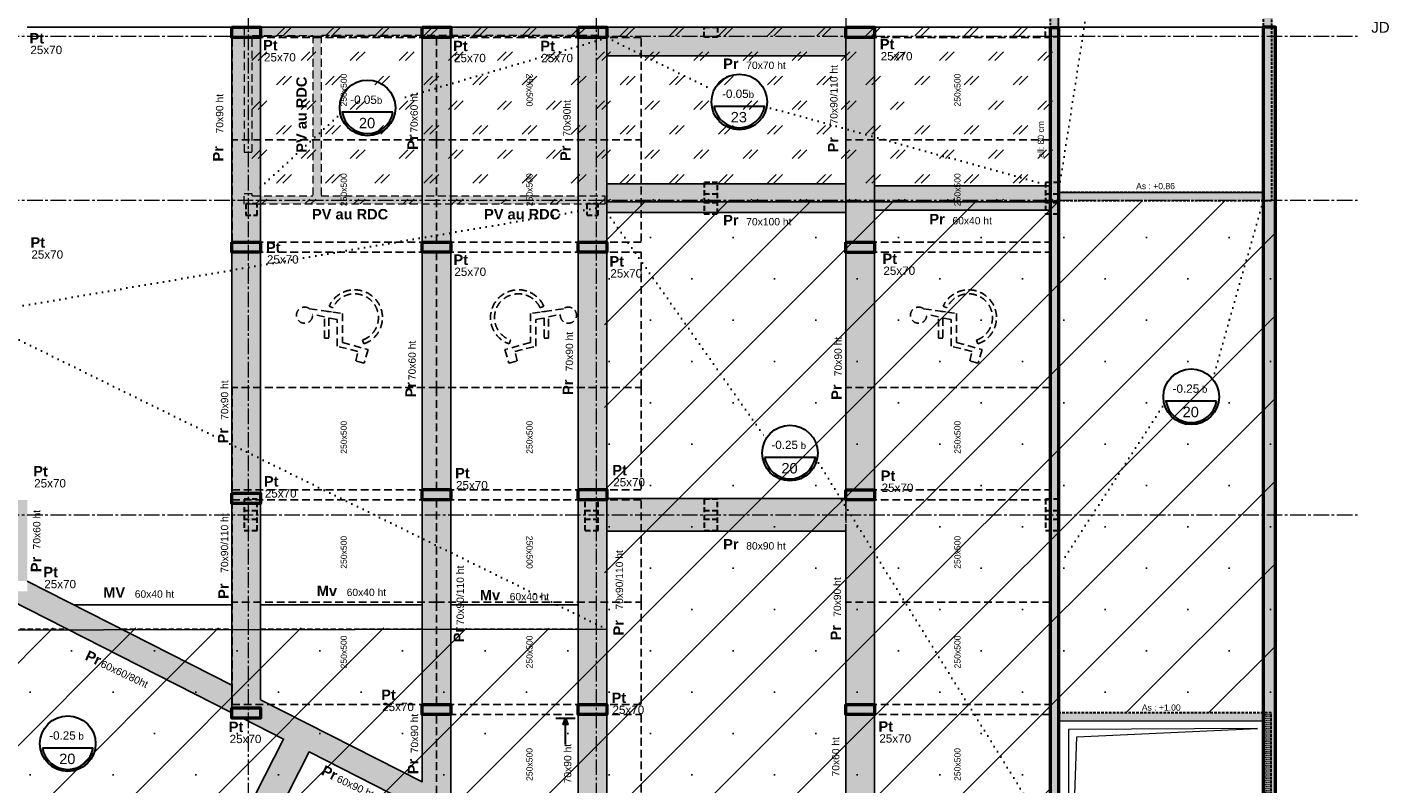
# Model space of a CAD drawing. Header units: millimetres. Extents: x -6159 to 201309, y -25780 to 10326.
# Tile 24 of 128: x 22926 to 26253, y -10933 to -9084. Entities that reach past the tile are written whole.
import ezdxf

# ---------------------------------------------------------------- set-up
doc = ezdxf.new("R2010")
doc.units = ezdxf.units.MM
for name, pattern in [('Axes', [28.575, 19.05, -3.175, 3.175, -3.175]), ('CACHE', [9.525, 6.35, -3.175]), ('CACHEX2', [19.05, 12.7, -6.35]), ('Caché', [9.525, 6.35, -3.175]), ('Pointillés', [3, 0, -3])]:
    doc.linetypes.add(name, pattern=pattern)
for name, color, linetype, lineweight in [('A-Kube-Axes', 6, 'Axes', 18), ('A-Kube-Divers', 2, 'Continuous', 20), ('A-Kube-Textes', 3, 'Continuous', 30), ('K_5_C1 - Poutre (Pou )', 3, 'Continuous', 25), ('K_5_D- Dalle', 6, 'Continuous', 25), ('K_8_B - Poteau CB', 23, 'Continuous', 30), ('S-Kube-Hachure-Impact', 4, 'Caché', 20), ('S-Kube-Structure cachée', 4, 'Caché', 30), ('S-Kube-Structure vue', 3, 'Continuous', 25), ('S-Kube-Stucture coupée', 1, 'Continuous', 50)]:
    doc.layers.add(name, color=color, linetype=linetype, lineweight=lineweight)
doc.layers.add('C-Kube-trait gris', color=8, linetype='Continuous')
doc.layers.add('S_Kube-Pochage décaissé', color=254, linetype='Continuous')
doc.layers.add('S-Kube-Pochage coupé', color=252, linetype='Continuous', transparency=0.5)
doc.layers.add('S-Kube-Pochage vu', color=254, linetype='Continuous', transparency=0.5)
doc.styles.add('Arial', font='arial.ttf')
doc.styles.add('Arial-Creux', font='swissbo.ttf')

# ---------------------------------------------------------------- blocks, each defined once
blk = doc.blocks.new('240014 - AXES S-2  S-1')
at = {"layer": 'A-Kube-Axes', "ltscale": 2}
for points in [[(23465.8, -4701.1), (23465.8, -12920.9)], [(24315.9, -4701.1), (24315.9, -12922.7)], [(24925.9, -4701.1), (24925.9, -12922.7)], [(25445.9, -4817.1), (25445.9, -12922.7)], [(20411, -9105.9), (26176.2, -9105.9)], [(20411, -9506.4), (26176.2, -9506.4)], [(20411, -10275.9), (26176.2, -10275.9)]]:
    blk.add_lwpolyline(points, dxfattribs=at)
blk = doc.blocks.new('*U3')
at = {"layer": 'A-Kube-Textes'}
blk.add_line((36.5, -6.3), (-36.5, -6.3), dxfattribs=at)
blk.add_circle((0, 0), 40, dxfattribs=at)
blk.add_arc((0, 0), 37, 189.8569, 350.1431, dxfattribs=at)
blk = doc.blocks.new('A$Ce63e73eb')
h = blk.add_hatch()
h.set_pattern_fill('DOTS', color=256, scale=5)
h.paths.add_polyline_path([(0, -1950), (0, -1913.1), (20, -1913.1), (20, -1950)], flags=0)
h.paths.add_polyline_path([(2352, 1527.1), (2392, 1527.1), (2392, 1572.1), (2352, 1572.1)], flags=16)
h.paths.add_polyline_path([(342.5, -899.5), (342.5, -849.5), (322.5, -849.5), (322.5, -899.5)], flags=16)
h.paths.add_polyline_path([(502, -899.5), (502, -849.5), (482, -849.5), (482, -899.5)], flags=16)
h.paths.add_polyline_path([(322.5, -440), (342.5, -440), (342.5, -400), (322.5, -400)], flags=16)
h.paths.add_polyline_path([(666.6, -440), (686.6, -440), (686.6, -400), (666.6, -400)], flags=16)
edge = h.paths.add_edge_path()
edge.add_line((4284, 568.5), (4284, 533.5))
edge.add_line((4284, 568.5), (4347.1, 568.5))
edge.add_line((4284, 533.5), (4347.1, 533.5))
edge.add_line((3083, -802.6), (3103, -802.6))
edge.add_line((3103, -802.6), (3103, -790.2))
edge.add_line((3083, -790.2), (3083, -802.6))
edge.add_line((2352, -790.2), (2352, -949.9))
edge.add_line((2352, -949.9), (2508.1, -949.9))
edge.add_line((2508.1, -949.9), (2508.1, -929.9))
edge.add_line((2508.1, -929.9), (2372, -929.9))
edge.add_line((2372, -929.9), (2372, -790.2))
edge.add_line((20, -2828.5), (0, -2828.5))
edge.add_line((0, -2428.5), (20, -2428.5))
edge.add_line((20, -3046.2), (581.9, -3332.2))
edge.add_line((581.9, -3332.2), (572.8, -3350.1))
edge.add_line((1491.6, -1950), (1491.6, -1930))
edge.add_line((1491.6, -1930), (1192.7, -1930))
edge.add_line((1192.7, -1930), (1192.7, -1855))
edge.add_line((1192.7, -1855), (1172.7, -1855))
edge.add_line((1172.7, -1855), (1172.7, -1930))
edge.add_line((1172.7, -1930), (482, -1930))
edge.add_line((482, -1930), (482, -1950))
edge.add_line((482, -1950), (1492.9, -1950))
edge.add_line((1172.7, -1320.6), (1192.7, -1320.6))
edge.add_line((1192.7, -869.4), (1192.7, -1320.6))
edge.add_line((4347.1, 533.5), (4367.1, 533.5))
edge.add_line((4367.1, 533.5), (4367.1, 568.5))
edge.add_line((4367.1, 568.5), (4367.1, 568.5))
edge.add_line((4367.1, 568.5), (4367.1, 734.2))
edge.add_line((4367.1, 734.2), (3301.1, 734.3))
edge.add_line((3301.1, 734.3), (3301.1, 568.6))
edge.add_line((3301.1, 568.6), (2821.9, 568.5))
edge.add_line((2821.9, 568.5), (2821.9, 1572.1))
edge.add_line((2821.9, 1572.1), (2352, 1572.1))
edge.add_line((2372, 0.1), (2372, 533.5))
edge.add_line((2372, 533.5), (3321.1, 533.5))
edge.add_line((3321.1, 533.5), (3321.1, 714.3))
edge.add_line((3321.1, 714.3), (4347.1, 714.3))
edge.add_line((4347.1, 714.3), (4347.1, 568.5))
edge.add_line((20, -2428.5), (20, -1953))
edge.add_line((20, -1953), (0, -1953))
edge.add_line((0, -1953), (0, -2428.5))
edge.add_line((0, -3058.5), (0, -2828.5))
edge.add_line((20, -3046.2), (20, -2828.5))
edge.add_line((1172.7, -869.4), (1172.7, -1320.6))
edge.add_line((2352, -19.9), (2345.4, -19.9))
edge.add_line((2345.4, -19.9), (2345.4, 0.1))
edge.add_line((2345.4, 0.1), (2352, 0.1))
edge.add_line((2352, 0.1), (2352, 870.8))
edge.add_line((2352, 870.8), (2372, 870.8))
edge.add_line((2372, 1010.8), (2352, 1010.8))
edge.add_line((2352, 1010.8), (2352, 1318.7))
edge.add_line((2352, 1318.7), (2372, 1318.7))
edge.add_line((2352, 1458.7), (2372, 1458.7))
edge.add_line((2372, 1244.5), (2801.9, 1244.5))
edge.add_line((2801.9, 1244.5), (2801.9, 1552.1))
edge.add_line((2801.9, 1552.1), (2392, 1552.1))
edge.add_line((2372, 870.8), (2372, 568.5))
edge.add_line((2372, 568.5), (2801.9, 568.5))
edge.add_line((2801.9, 568.5), (2801.9, 1224.5))
edge.add_line((2801.9, 1224.5), (2372, 1224.5))
edge.add_line((2372, 1224.5), (2372, 1010.8))
edge.add_line((2372, 1318.7), (2372, 1244.5))
edge.add_line((2372, 1527.1), (2372, 1458.7))
edge.add_line((2352, 1572.1), (2352, 1458.7))
edge.add_line((0, -3058.5), (572.8, -3350))
edge.add_line((2352, -731.2), (2352, -731.2))
edge.add_line((2372, -731.2), (2372, -731.2))
edge.add_line((2180, 0), (2180, 0))
edge.add_line((2200, 0), (2200, 0))
edge.add_line((2352, -790.2), (2352, -760.2))
edge.add_line((2352, -760.2), (2352, -760.2))
edge.add_line((2352, -760.2), (2352, -19.9))
edge.add_line((2372, -725), (2372, -725))
edge.add_line((2352, -790.2), (2352, -790.2))
edge.add_line((3083, -790.2), (2372, -790.2))
edge.add_line((2372, 0.1), (2372, 0.1))
edge.add_line((2372, 0.1), (2372, -760.2))
edge.add_line((2372, -760.2), (3235.3, -760.2))
edge.add_line((3235.3, -760.2), (3235.3, -790.2))
edge.add_line((3235.3, -790.2), (3103, -790.2))
edge.add_line((2351.9, -680.2), (2352, -680.2))
h = blk.add_hatch()
h.set_pattern_fill('DOTS', color=256, scale=5)
h.paths.add_polyline_path([(3218, -1973), (2539.9, -1973), (2539.9, -2364.9), (3233.5, -2364.9), (3233.5, -2384.9), (2352, -2384.9), (2352, -2358.8), (2372, -2358.8), (2372, -2364.9), (2519.9, -2364.9), (2519.9, -1973), (2372, -1973), (2372, -2257.8), (2352, -2257.8), (2352, -1953), (3218, -1953)], flags=17)
at = {"ltscale": 3}
for points in [[(3218, -1973), (3218, -1953), (2352, -1953), (2352, -2257.8), (2372, -2257.8), (2372, -1973), (2519.9, -1973), (2519.9, -2364.9)], [(3218, -1973), (2539.9, -1973), (2539.9, -2364.9)], [(2352, -2384.9), (2352, -2358.8), (2372, -2358.8)], [(2372, -2364.9), (2372, -2358.8)], [(2539.9, -2364.9), (3233.5, -2364.9), (3233.5, -2384.9), (2352, -2384.9)], [(2372, -2364.9), (2519.9, -2364.9)]]:
    blk.add_lwpolyline(points, dxfattribs=at)
blk.add_lwpolyline([(2539.9, -1979.2), (2539.9, -1979.2)], close=True, dxfattribs=at)

msp = doc.modelspace()

# ---------------------------------------------------------------- hatches: boundary and pattern name
at = {"layer": 'C-Kube-trait gris'}
h = msp.add_hatch(dxfattribs=at)
h.set_pattern_fill('MARBLE', color=256, scale=150, pattern_type=2)
h.set_pattern_definition([(45, (15, 15), (-60, 60), [30, -54.85281]), (45, (30, 15), (-60, 60), [30, -54.85281])])
h.paths.add_polyline_path([(25443.018, -7925.158), (24206.934, -7921.282), (24205.633, -8080.95), (23625.755, -8083.463), (23625.755, -8080.71), (23455.889, -8081.188), (23455.883, -8000.25), (23455.883, -9515.798), (24282.599, -9515.798), (24342.389, -9515.798), (24342.389, -9510.771), (25445.889, -9510.771)])
h.paths.add_polyline_path([(24270.989, -8462.524), (24070.983, -8462.524), (24070.983, -8277.524), (24270.989, -8277.524)], flags=16)
h.paths.add_polyline_path([(24132.441, -9265.725), (24132.441, -9219.017), (24098.439, -9219.017), (24098.439, -9265.725)], flags=16)
h.paths.add_polyline_path([(24132.441, -9515.725), (24132.441, -9469.017), (24098.439, -9469.017), (24098.439, -9515.725)], flags=16)
h.paths.add_polyline_path([(25152.605, -9296.289), (25199.314, -9296.289), (25199.314, -9262.287), (25152.605, -9262.287)], flags=16)
h.paths.add_polyline_path([(25080.724, -9265.925), (25080.724, -9219.216), (25046.722, -9219.216), (25046.722, -9265.925)], flags=16)
h.paths.add_polyline_path([(25189.105, -7903.339), (25189.105, -7856.631), (25155.104, -7856.631), (25155.104, -7903.339)])
h.paths.add_polyline_path([(25189.105, -8153.462), (25189.105, -8106.753), (25155.104, -8106.753), (25155.104, -8153.462)], flags=16)
at = {"layer": 'C-Kube-trait gris', "linetype": 'CACHEX2'}
h = msp.add_hatch(dxfattribs=at)
h.set_pattern_fill('SACNCR', color=256, scale=60)
h.paths.add_polyline_path([(24925.883, -11264.276), (25095.883, -11264.276), (25095.883, -11043.372), (25425.889, -11043.372), (25425.889, -10759.799), (25975.883, -10759.797), (25975.883, -9507.796), (25445.889, -9507.798), (25425.889, -9507.798), (24336.389, -9507.798), (24336.389, -10552.357), (22586.175, -10551.72), (22496.844, -10551.145), (22496.844, -10898.233), (22601.113, -10951.345), (22496.844, -10898.233), (22206.008, -10751.428), (21512.416, -10400.06), (21512.025, -10397.078), (21393.542, -10336.779), (21290.871, -10538.518), (21187.196, -10742.227), (25323.132, -12846.439), (25442.685, -12846.439), (25442.694, -11813.812), (25445.897, -11813.812), (25445.889, -12399.471), (25395.883, -12399.471), (25395.883, -11686.28), (25325.544, -11725.685), (24925.883, -11522.353)])
at = {"layer": 'S-Kube-Hachure-Impact'}
h = msp.add_hatch(dxfattribs=at)
h.set_pattern_fill('DOTS', color=256, scale=3)
h.paths.add_polyline_path([(25966.531, -6530.372), (25945.883, -6530.372), (25945.883, -9487.798), (25445.889, -9487.798), (25445.889, -9506.372), (25966.531, -9506.372)])
h = msp.add_hatch(dxfattribs=at)
h.set_pattern_fill('DOTS', color=256, scale=3)
h.paths.add_polyline_path([(25445.883, -8229.695), (25425.888, -8229.695), (25425.889, -9506.372), (25445.883, -9506.372)])
h = msp.add_hatch(dxfattribs=at)
h.set_pattern_fill('DOTS', color=256, scale=3)
h.set_pattern_definition([(0, (0, 356.7017), (2.38125, 4.7625), [0, -4.7625])])
h.paths.add_polyline_path([(25965.883, -10759.798), (25445.883, -10759.798), (25445.883, -10779.798), (25965.883, -10779.798)])
h = msp.add_hatch(dxfattribs=at)
h.set_pattern_fill('DOTS', color=256, scale=3)
h.paths.add_polyline_path([(25965.883, -10759.798), (25945.883, -10759.798), (25945.884, -11054.872), (25965.883, -11054.872)])
at = {"layer": 'S-Kube-Pochage coupé'}
h = msp.add_hatch(color=256, dxfattribs=at)
h.dxf.hatch_style = 1
h.paths.add_polyline_path([(23495.883, -9084.045), (23425.883, -9084.045), (23425.883, -9109.368), (23495.883, -9109.368)])
h = msp.add_hatch(color=256, dxfattribs=at)
h.dxf.hatch_style = 1
h.paths.add_polyline_path([(23960.883, -9084.045), (23890.883, -9084.045), (23890.883, -9109.05), (23960.883, -9109.05)])
h = msp.add_hatch(color=256, dxfattribs=at)
h.dxf.hatch_style = 1
h.paths.add_polyline_path([(24342.389, -9084.045), (24272.389, -9084.045), (24272.389, -9109.05), (24342.389, -9109.05)])
h = msp.add_hatch(color=256, dxfattribs=at)
h.dxf.hatch_style = 1
h.paths.add_polyline_path([(24995.883, -9084.045), (24925.883, -9084.045), (24925.883, -9109.05), (24995.883, -9109.05)])
at = {"layer": 'S-Kube-Pochage coupé', "linetype": 'Axes'}
h = msp.add_hatch(color=256, dxfattribs=at)
h.dxf.hatch_style = 1
h.paths.add_polyline_path([(25445.883, -11043.372), (25445.889, -9084.558), (25425.889, -9084.558), (25425.883, -11023.977), (24925.883, -11023.982), (24925.883, -11238.065), (24945.883, -11238.065), (24945.883, -11043.982), (25403.883, -11043.977), (25403.883, -11343.393), (24945.883, -11343.393), (24945.883, -11339.065), (24925.883, -11339.065), (24925.883, -11363.393), (25219.899, -11363.393), (25219.899, -11646.839), (25217.165, -11645.449), (25208.096, -11663.274), (25328.026, -11724.29), (25445.883, -11658.265)])
h.paths.add_polyline_path([(25403.883, -11363.393), (25403.883, -11658.869), (25327.572, -11701.62), (25239.899, -11657.015), (25239.899, -11363.393)], flags=16)
at = {"layer": 'S-Kube-Pochage coupé'}
h = msp.add_hatch(color=256, dxfattribs=at)
h.dxf.hatch_style = 1
h.paths.add_polyline_path([(25975.883, -9084.041), (25945.883, -9084.041), (25945.883, -12876.439), (25975.883, -12876.439)])
h = msp.add_hatch(color=256, dxfattribs=at)
h.dxf.hatch_style = 1
h.paths.add_polyline_path([(23495.883, -9608.983), (23425.883, -9608.983), (23425.883, -9633.983), (23495.883, -9633.983)])
h = msp.add_hatch(color=256, dxfattribs=at)
h.dxf.hatch_style = 1
h.paths.add_polyline_path([(23960.883, -9608.983), (23890.883, -9608.983), (23890.883, -9633.983), (23960.883, -9633.983)])
h = msp.add_hatch(color=256, dxfattribs=at)
h.dxf.hatch_style = 1
h.paths.add_polyline_path([(24342.389, -9608.983), (24272.389, -9608.983), (24272.389, -9633.983), (24342.389, -9633.983)])
h = msp.add_hatch(color=256, dxfattribs=at)
h.dxf.hatch_style = 1
h.paths.add_polyline_path([(24995.883, -9609.108), (24925.883, -9609.108), (24925.883, -9634.108), (24995.883, -9634.108)])
h = msp.add_hatch(color=256, dxfattribs=at)
h.dxf.hatch_style = 1
h.paths.add_polyline_path([(23495.883, -10222.585), (23425.883, -10222.585), (23425.883, -10247.585), (23495.883, -10247.585)])
h = msp.add_hatch(color=256, dxfattribs=at)
h.dxf.hatch_style = 1
h.paths.add_polyline_path([(23960.883, -10213.983), (23890.883, -10213.983), (23890.883, -10238.983), (23960.883, -10238.983)])
h = msp.add_hatch(color=256, dxfattribs=at)
h.dxf.hatch_style = 1
h.paths.add_polyline_path([(24342.389, -10213.983), (24272.389, -10213.983), (24272.389, -10238.983), (24342.389, -10238.983)])
h = msp.add_hatch(color=256, dxfattribs=at)
h.dxf.hatch_style = 1
h.paths.add_polyline_path([(24995.883, -10214.182), (24925.883, -10214.182), (24925.883, -10239.182), (24995.883, -10239.182)])
h = msp.add_hatch(color=256, dxfattribs=at)
h.dxf.hatch_style = 1
h.paths.add_polyline_path([(23960.883, -10738.841), (23890.883, -10738.841), (23890.883, -10763.841), (23960.883, -10763.841)])
h = msp.add_hatch(color=256, dxfattribs=at)
h.dxf.hatch_style = 1
h.paths.add_polyline_path([(24342.389, -10738.841), (24272.389, -10738.841), (24272.389, -10763.841), (24342.389, -10763.841)])
h = msp.add_hatch(color=256, dxfattribs=at)
h.dxf.hatch_style = 1
h.paths.add_polyline_path([(24995.883, -10738.982), (24925.883, -10738.982), (24925.883, -10763.982), (24995.883, -10763.982)])
h = msp.add_hatch(color=256, dxfattribs=at)
h.dxf.hatch_style = 1
h.paths.add_polyline_path([(23495.883, -10747.585), (23425.883, -10747.585), (23425.883, -10772.585), (23495.883, -10772.585)])
at = {"layer": 'S-Kube-Pochage vu'}
h = msp.add_hatch(color=256, dxfattribs=at)
h.dxf.hatch_style = 1
h.paths.add_polyline_path([(23495.883, -9109.05), (23425.883, -9109.05), (23425.883, -9608.983), (23495.883, -9608.983)])
h = msp.add_hatch(color=256, dxfattribs=at)
h.dxf.hatch_style = 1
h.paths.add_polyline_path([(23960.883, -9608.983), (23890.883, -9608.983), (23890.883, -9109.05), (23960.883, -9109.05)])
h = msp.add_hatch(color=256, dxfattribs=at)
h.dxf.hatch_style = 1
h.paths.add_polyline_path([(24342.389, -9109.05), (24272.389, -9109.05), (24272.389, -9608.983), (24342.389, -9608.983)])
h = msp.add_hatch(color=256, dxfattribs=at)
h.dxf.hatch_style = 1
h.paths.add_polyline_path([(24342.389, -9084.045), (24925.883, -9084.045), (24925.883, -9154.045), (24342.389, -9154.045)])
h = msp.add_hatch(color=256, dxfattribs=at)
h.dxf.hatch_style = 1
h.paths.add_polyline_path([(24995.883, -9609.108), (24925.883, -9609.108), (24925.883, -9109.05), (24995.883, -9109.05)])
h = msp.add_hatch(color=256, dxfattribs=at)
h.dxf.hatch_style = 1
h.paths.add_polyline_path([(24342.389, -9466.327), (24925.883, -9466.327), (24925.883, -9536.327), (24342.389, -9536.327)])
h = msp.add_hatch(color=256, dxfattribs=at)
h.dxf.hatch_style = 1
h.paths.add_polyline_path([(24995.883, -9531.327), (25425.888, -9531.327), (25425.888, -9471.327), (24995.883, -9471.327)])
h = msp.add_hatch(color=256, dxfattribs=at)
h.dxf.hatch_style = 1
h.paths.add_polyline_path([(21995.883, -9634.108), (21925.883, -9634.108), (21925.883, -9865.662), (21425.875, -9865.662), (21425.872, -9633.734), (21355.872, -9633.734), (21355.883, -10295.171), (21384.756, -10309.867), (21396.201, -10287.371), (21414.063, -10296.458), (21382.321, -10358.848), (21826.693, -10584.924), (21858.433, -10522.537), (21532.622, -10356.777), (21596.799, -10230.431), (22270.34, -10573.208), (22206.205, -10699.471), (21880.714, -10533.875), (21848.973, -10596.263), (22294.615, -10822.986), (22326.355, -10760.599), (22251.254, -10722.39), (22477.899, -10276.909), (23425.883, -10759.208), (23425.883, -10691.889), (22925.883, -10437.508), (22925.883, -10462.508), (22855.883, -10462.508), (22855.883, -10437.508), (22925.883, -10437.508), (22925.883, -10238.983), (22855.866, -10238.983), (22855.883, -10401.894), (22460.866, -10200.924), (22460.872, -9633.983), (22390.872, -9633.983), (22390.866, -10165.311), (21995.883, -9964.358)])
h.paths.add_polyline_path([(21925.883, -9915.662), (21756.686, -9915.662), (21619.442, -10185.854), (22293.136, -10528.605), (22432.85, -10253.989), (22403.353, -10238.983), (22460.866, -10238.983), (22460.866, -10214.182), (22390.866, -10213.983), (22390.866, -10232.629), (21928.874, -9997.585), (21995.866, -9997.585), (21995.866, -9972.585), (21925.883, -9972.585)], flags=16)
h.paths.add_polyline_path([(21496.961, -10338.659), (21425.883, -10302.472), (21425.876, -9915.662), (21711.821, -9915.662)], flags=16)
h = msp.add_hatch(color=256, dxfattribs=at)
h.dxf.hatch_style = 1
h.paths.add_polyline_path([(23425.883, -9633.983), (23495.883, -9633.983), (23495.883, -10222.585), (23425.883, -10222.585)])
h = msp.add_hatch(color=256, dxfattribs=at)
h.dxf.hatch_style = 1
h.paths.add_polyline_path([(23890.883, -10213.983), (23960.883, -10213.983), (23960.883, -9633.983), (23890.883, -9633.983)])
h = msp.add_hatch(color=256, dxfattribs=at)
h.dxf.hatch_style = 1
h.paths.add_polyline_path([(24272.389, -9633.983), (24342.389, -9633.983), (24342.389, -10213.983), (24272.389, -10213.983)])
h = msp.add_hatch(color=256, dxfattribs=at)
h.dxf.hatch_style = 1
h.paths.add_polyline_path([(24995.883, -9634.108), (24925.883, -9634.108), (24925.883, -10214.182), (24995.883, -10214.182)])
h = msp.add_hatch(color=256, dxfattribs=at)
h.dxf.hatch_style = 1
h.paths.add_polyline_path([(23960.883, -10238.983), (23890.883, -10238.983), (23890.883, -10738.841), (23960.883, -10738.841)])
h = msp.add_hatch(color=256, dxfattribs=at)
h.dxf.hatch_style = 1
h.paths.add_polyline_path([(24272.389, -10738.841), (24272.389, -10238.983), (24342.389, -10238.983), (24342.389, -10235.732), (24925.883, -10235.732), (24925.883, -10239.182), (24995.883, -10239.182), (24995.883, -10738.982), (24925.883, -10738.982), (24925.883, -10315.732), (24342.389, -10315.732), (24342.389, -10738.841)])
h = msp.add_hatch(color=256, dxfattribs=at)
h.dxf.hatch_style = 1
h.paths.add_polyline_path([(23284.482, -11248.059), (23252.741, -11310.448), (23698.383, -11537.172), (23730.123, -11474.784), (23387.984, -11300.717), (23614.71, -10855.076), (23890.883, -10995.783), (23890.883, -10997.436), (23960.883, -10997.436), (23960.883, -10763.841), (23890.883, -10763.841), (23890.883, -10928.464), (23495.883, -10727.503), (23495.883, -10247.585), (23425.883, -10247.585), (23425.883, -10747.585), (23495.883, -10747.585), (23495.883, -10772.585), (23452.176, -10772.585), (23552.239, -10823.493), (23325.594, -11268.975)])
h = msp.add_hatch(color=256, dxfattribs=at)
h.dxf.hatch_style = 1
h.paths.add_polyline_path([(24342.389, -10763.841), (24272.389, -10763.841), (24272.389, -11022.436), (24342.389, -11022.436), (24342.389, -11052.436), (24272.389, -11052.436), (24272.389, -11189.879), (24342.389, -11225.493), (24342.389, -11109.733), (24925.883, -11109.733), (24925.883, -11023.982), (24995.883, -11023.982), (24995.883, -10763.982), (24925.883, -10763.982), (24925.883, -10999.733), (24342.389, -10999.733)])

# ---------------------------------------------------------------- linework, layer by layer
at = {"layer": 'A-Kube-Divers'}
for points in [[(25945.883, -10779.798), (25445.883, -10779.798)], [(25470.399, -10800.202), (25469.642, -11429.791), (25490.727, -10818.027), (25932.244, -10797.584)], [(25932.244, -10797.584), (25470.399, -10800.202)]]:
    msp.add_lwpolyline(points, dxfattribs=at)
at = {"layer": 'A-Kube-Textes', "linetype": 'Pointillés', "ltscale": 5}
for points in [[(25616.845, -8386.129), (25445.889, -9487.798)], [(24342.389, -9109.368), (23822.901, -9262.605)], [(24342.389, -9109.05), (24604.112, -9237.965)], [(24727.833, -9277.21), (25425.888, -9471.327)], [(23695.434, -9291.656), (23475.883, -9492.738)], [(25945.883, -9507.798), (25822.562, -9943.758)], [(22782.342, -9787.031), (24342.389, -9521.436)], [(24342.389, -9536.327), (24731.397, -10089.553)], [(24342.389, -10555.33), (22782.342, -9787.031)], [(25708.161, -9997.829), (25445.885, -10402.841)], [(24851.671, -10135.318), (25413.889, -11043.372)]]:
    msp.add_lwpolyline(points, dxfattribs=at)
at = {"layer": 'A-Kube-Textes'}
for points in [[(24217.316, -10772.585), (24264.723, -10772.585)], [(24241.02, -10836.789), (24241.02, -10772.585)]]:
    msp.add_lwpolyline(points, dxfattribs=at)
msp.add_lwpolyline([(24241.02, -10787.977), (24235.117, -10787.977), (24241.02, -10772.585), (24246.922, -10787.977)], close=True, dxfattribs=at)
at = {"layer": 'C-Kube-trait gris'}
for p, q in [((23669.295, -9779.598), (23659.494, -9778.216)), ((24182.472, -9779.598), (24192.272, -9778.216)), ((25169.746, -9779.598), (25159.946, -9778.216))]:
    msp.add_line(p, q, dxfattribs=at)
at = {"layer": 'C-Kube-trait gris', "linetype": 'CACHE', "ltscale": 3}
for points in [[(23926.335, -9109.25), (23926.335, -9359.25), (23426.335, -9359.25), (23426.335, -9109.25)], [(23926.335, -9109.25), (23926.335, -9359.25), (24426.335, -9359.25), (24426.335, -9109.25)], [(25425.883, -9109.25), (25425.883, -9359.25), (24925.883, -9359.25), (24925.883, -9109.25)], [(23926.335, -9609.108), (23926.335, -9359.108), (23426.335, -9359.108), (23426.335, -9609.108)], [(23926.335, -9609.108), (23926.335, -9359.108), (24426.335, -9359.108), (24426.335, -9609.108)], [(25425.883, -9609.108), (25425.883, -9359.108), (24925.883, -9359.108), (24925.883, -9609.108)], [(23925.895, -9633.983), (23925.895, -9963.983), (23425.895, -9963.983), (23425.895, -9633.983)], [(23925.872, -9633.983), (23925.872, -9963.983), (24425.872, -9963.983), (24425.872, -9633.983)], [(25426.346, -9633.983), (25426.346, -9963.983), (24926.346, -9963.983), (24926.346, -9633.983)], [(23926.335, -10214.182), (23926.335, -9964.182), (23426.335, -9964.182), (23426.335, -10214.182)], [(23926.335, -10214.182), (23926.335, -9964.182), (24426.335, -9964.182), (24426.335, -10214.182)], [(25425.883, -10214.182), (25425.883, -9964.182), (24925.883, -9964.182), (24925.883, -10214.182)], [(23926.335, -10238.983), (23926.335, -10488.983), (23426.335, -10488.983), (23426.335, -10238.983)], [(23926.335, -10238.983), (23926.335, -10488.983), (24426.335, -10488.983), (24426.335, -10238.983)], [(25425.883, -10238.983), (25425.883, -10488.983), (24925.883, -10488.983), (24925.883, -10238.983)], [(23926.335, -10738.841), (23926.335, -10488.841), (23426.335, -10488.841), (23426.335, -10738.841)], [(23926.335, -10738.841), (23926.335, -10488.841), (24426.335, -10488.841), (24426.335, -10738.841)], [(25425.883, -10738.841), (25425.883, -10488.841), (24925.883, -10488.841), (24925.883, -10738.841)], [(23926.335, -11013.841), (23926.335, -10763.841), (24426.335, -10763.841), (24426.335, -11013.841)], [(25425.883, -11013.841), (25425.883, -10763.841), (24925.883, -10763.841), (24925.883, -11013.841)]]:
    msp.add_lwpolyline(points, close=True, dxfattribs=at)
for points in [[(23663.849, -9765.396), (23672.817, -9769.477, -1.50964921), (23745.343, -9848.429), (23748.65, -9857.71, 1.50964921)], [(24187.917, -9765.396), (24178.95, -9769.477, 1.50964921), (24106.423, -9848.429), (24103.116, -9857.71, -1.50964921)], [(25164.301, -9765.396), (25173.268, -9769.477, -1.50964921), (25245.795, -9848.429), (25249.102, -9857.71, 1.50964921)], [(23696.162, -9783.384), (23696.162, -9854.097), (23758.686, -9871.764), (23748.814, -9904.597), (23729.07, -9899.55), (23734.092, -9876.421), (23682.999, -9863.36), (23682.999, -9798.539), (23663.09, -9794.299), (23663.09, -9844.001), (23651.945, -9844.003), (23651.945, -9791.925), (23623.268, -9785.817, -4.86126018), (23615.842, -9772.065)], [(24155.605, -9783.384), (24155.605, -9854.097), (24093.08, -9871.764), (24102.953, -9904.597), (24122.697, -9899.55), (24117.674, -9876.421), (24168.768, -9863.36), (24168.768, -9798.539), (24188.677, -9794.299), (24188.677, -9844.001), (24199.822, -9844.003), (24199.822, -9791.925), (24228.498, -9785.817, 4.86126018), (24235.925, -9772.065)], [(25196.613, -9783.384), (25196.613, -9854.097), (25259.138, -9871.764), (25249.266, -9904.597), (25229.521, -9899.55), (25234.544, -9876.421), (25183.45, -9863.36), (25183.45, -9798.539), (25163.541, -9794.299), (25163.541, -9844.001), (25152.397, -9844.003), (25152.397, -9791.925), (25123.72, -9785.817, -4.86126018), (25116.293, -9772.065)]]:
    msp.add_lwpolyline(points, format="xyb", close=True, dxfattribs=at)
at = {"layer": 'K_5_C1 - Poutre (Pou )'}
for p, q in [((23039.536, -10495.33), (23425.883, -10495.33)), ((23495.883, -10495.33), (23890.883, -10495.33)), ((23960.883, -10495.33), (24272.389, -10495.33))]:
    msp.add_line(p, q, dxfattribs=at)
at = {"layer": 'K_5_C1 - Poutre (Pou )', "linetype": 'CACHEX2'}
for p, q in [((22336.248, -10555.33), (23025.15, -10555.33)), ((23157.469, -10555.33), (23425.883, -10555.33)), ((23495.883, -10555.33), (23890.883, -10555.33)), ((23960.883, -10555.33), (24272.389, -10555.33))]:
    msp.add_line(p, q, dxfattribs=at)
at = {"layer": 'K_5_D- Dalle'}
for points in [[(22925.883, -9084.045), (25445.889, -9084.045)], [(25445.883, -9084.041), (25945.883, -9084.041)], [(25945.883, -9487.798), (25445.883, -9487.798)]]:
    msp.add_lwpolyline(points, dxfattribs=at)
at = {"layer": 'K_8_B - Poteau CB', "linetype": 'CACHEX2'}
for points in [[(24580.389, -9084.041), (24612.389, -9084.041), (24612.389, -9108.05), (24580.389, -9108.05)], [(25413.889, -9084.041), (25445.889, -9084.041), (25445.889, -9107.05), (25413.889, -9107.05)]]:
    msp.add_lwpolyline(points, close=True, dxfattribs=at)
for points in [[(24612.532, -9463.186), (24580.389, -9463.081), (24580.389, -9539.574)], [(24612.389, -9539.574), (24612.389, -9463.185)], [(25446.026, -9463.186), (25413.889, -9463.081), (25413.889, -9539.574)], [(25445.883, -9539.574), (25445.883, -9463.185)], [(24580.389, -9490.656), (24612.389, -9490.656)], [(24580.389, -9512.104), (24612.389, -9512.104)], [(25413.889, -9490.656), (25445.883, -9490.656)], [(25413.889, -9512.104), (25445.883, -9512.104)], [(23487.889, -9543.542), (23487.889, -9515.798), (23459.889, -9515.798), (23459.889, -9543.542), (23487.889, -9543.542)], [(24321.389, -9543.542), (24321.389, -9515.798), (24293.389, -9515.798), (24293.389, -9543.542)], [(24293.719, -9543.542), (24321.389, -9543.542)], [(24580.389, -9539.574), (24612.389, -9539.574)], [(25413.889, -9539.574), (25445.883, -9539.574)], [(23488.032, -10237.538), (23455.889, -10237.433), (23455.889, -10313.926)], [(23487.889, -10313.926), (23487.889, -10237.538)], [(24289.389, -10313.926), (24289.389, -10237.433), (24321.532, -10237.538)], [(24321.389, -10313.926), (24321.389, -10237.538)], [(24612.389, -10313.926), (24612.389, -10237.538), (24580.389, -10237.433), (24580.389, -10313.926)], [(25446.026, -10237.538), (25413.889, -10237.433), (25413.889, -10314.162)], [(25445.883, -10314.162), (25445.883, -10237.538)], [(23455.889, -10265.008), (23487.889, -10265.008)], [(24289.389, -10265.008), (24321.389, -10265.008)], [(24580.389, -10265.008), (24612.389, -10265.008)], [(25413.889, -10265.244), (25445.883, -10265.244)], [(23455.889, -10286.456), (23487.889, -10286.456)], [(24289.389, -10286.456), (24321.389, -10286.456)], [(24580.389, -10286.456), (24612.389, -10286.456)], [(25413.889, -10286.456), (25445.883, -10286.456)], [(23455.889, -10313.926), (23487.889, -10313.926)], [(24289.389, -10313.926), (24321.389, -10313.926)], [(24580.389, -10313.926), (24612.389, -10313.926)], [(25413.889, -10314.162), (25445.883, -10314.162)]]:
    msp.add_lwpolyline(points, dxfattribs=at)
at = {"layer": 'S-Kube-Structure cachée'}
for points in [[(25425.889, -9507.798), (25425.883, -6550.199)], [(25945.883, -6530.372), (25945.883, -9487.798), (25445.889, -9487.798)], [(25966.531, -6550.199), (25966.531, -9507.798), (25445.889, -9507.798)], [(25445.889, -9507.798), (25445.889, -6550.199)], [(25425.889, -9507.798), (25445.889, -9507.798)], [(25445.883, -10402.841), (25445.883, -11041.399)], [(25945.889, -12170.514), (25945.882, -10402.841)], [(25945.883, -12170.514), (25965.883, -12170.514), (25965.88, -10759.798), (25445.835, -10759.798), (25445.835, -10759.798)]]:
    msp.add_lwpolyline(points, dxfattribs=at)
at = {"layer": 'S-Kube-Structure vue'}
for points in [[(23495.883, -9109.05), (23425.883, -9109.05), (23425.883, -9608.983), (23495.883, -9608.983)], [(23960.883, -9608.983), (23890.883, -9608.983), (23890.883, -9109.05), (23960.883, -9109.05)], [(24342.389, -9109.05), (24272.389, -9109.05), (24272.389, -9608.983), (24342.389, -9608.983)], [(24342.389, -9084.045), (24925.883, -9084.045), (24925.883, -9154.045), (24342.389, -9154.045)], [(24995.883, -9609.108), (24925.883, -9609.108), (24925.883, -9109.05), (24995.883, -9109.05)], [(24342.389, -9466.327), (24925.883, -9466.327), (24925.883, -9536.327), (24342.389, -9536.327)], [(24995.883, -9531.327), (25425.888, -9531.327), (25425.888, -9471.327), (24995.883, -9471.327)], [(23425.883, -9633.983), (23495.883, -9633.983), (23495.883, -10222.585), (23425.883, -10222.585)], [(23890.883, -10213.983), (23960.883, -10213.983), (23960.883, -9633.983), (23890.883, -9633.983)], [(24272.389, -9633.983), (24342.389, -9633.983), (24342.389, -10213.983), (24272.389, -10213.983)], [(24995.883, -9634.108), (24925.883, -9634.108), (24925.883, -10214.182), (24995.883, -10214.182)], [(23960.883, -10238.983), (23890.883, -10238.983), (23890.883, -10738.841), (23960.883, -10738.841)], [(24272.389, -10738.841), (24272.389, -10238.983), (24342.389, -10238.983), (24342.389, -10235.732), (24925.883, -10235.732), (24925.883, -10239.182), (24995.883, -10239.182), (24995.883, -10738.982), (24925.883, -10738.982), (24925.883, -10315.732), (24342.389, -10315.732), (24342.389, -10738.841)], [(23284.482, -11248.059), (23252.741, -11310.448), (23698.383, -11537.172), (23730.123, -11474.784), (23387.984, -11300.717), (23614.71, -10855.076), (23890.883, -10995.783), (23890.883, -10997.436), (23960.883, -10997.436), (23960.883, -10763.841), (23890.883, -10763.841), (23890.883, -10928.464), (23495.883, -10727.503), (23495.883, -10247.585), (23425.883, -10247.585), (23425.883, -10747.585), (23495.883, -10747.585), (23495.883, -10772.585), (23452.176, -10772.585), (23552.239, -10823.493), (23325.594, -11268.975)], [(24342.389, -10763.841), (24272.389, -10763.841), (24272.389, -11022.436), (24342.389, -11022.436), (24342.389, -11052.436), (24272.389, -11052.436), (24272.389, -11189.879), (24342.389, -11225.493), (24342.389, -11109.733), (24925.883, -11109.733), (24925.883, -11023.982), (24995.883, -11023.982), (24995.883, -10763.982), (24925.883, -10763.982), (24925.883, -10999.733), (24342.389, -10999.733)]]:
    msp.add_lwpolyline(points, close=True, dxfattribs=at)
msp.add_lwpolyline([(22477.899, -10276.909), (23425.883, -10759.208), (23425.883, -10691.889), (22925.883, -10437.508)], dxfattribs=at)
at = {"layer": 'S-Kube-Stucture coupée'}
msp.add_lwpolyline([(21146.851, -10755.36), (25315.939, -12876.439), (25975.883, -12876.439), (25975.883, -9084.041), (25945.883, -9084.041), (25945.883, -12846.439), (25442.689, -12846.439), (25442.689, -12346.239), (25422.689, -12346.239), (25422.689, -12846.439), (25323.132, -12846.439), (21187.196, -10742.227)], dxfattribs=at)
for points in [[(23425.883, -9084.041), (23495.883, -9084.041), (23495.883, -9109.05), (23425.883, -9109.05)], [(23890.883, -9084.041), (23960.883, -9084.041), (23960.883, -9109.05), (23890.883, -9109.05)], [(24272.389, -9084.041), (24342.389, -9084.041), (24342.389, -9109.05), (24272.389, -9109.05)], [(24925.883, -9084.041), (24995.883, -9084.041), (24995.883, -9109.05), (24925.883, -9109.05)], [(25219.899, -11646.834), (25219.899, -11363.393), (24925.883, -11363.393), (24925.883, -11339.065), (24945.883, -11339.065), (24945.883, -11343.393), (25403.883, -11343.393), (25403.883, -11043.977), (24945.883, -11043.982), (24945.883, -11238.065), (24925.883, -11238.065), (24925.883, -11023.982), (25425.883, -11023.977), (25425.889, -9084.558), (25445.889, -9084.558), (25445.883, -11043.372), (25445.883, -11658.265), (25328.026, -11724.29), (25208.096, -11663.274), (25217.167, -11645.445)], [(23425.883, -9608.983), (23495.883, -9608.983), (23495.883, -9633.983), (23425.883, -9633.983)], [(23890.883, -9608.983), (23960.883, -9608.983), (23960.883, -9633.983), (23890.883, -9633.983)], [(24272.389, -9608.983), (24342.389, -9608.983), (24342.389, -9633.983), (24272.389, -9633.983)], [(24925.883, -9609.108), (24995.883, -9609.108), (24995.883, -9634.108), (24925.883, -9634.108)], [(23425.883, -10222.585), (23495.883, -10222.585), (23495.883, -10247.585), (23425.883, -10247.585)], [(23890.883, -10213.983), (23960.883, -10213.983), (23960.883, -10238.983), (23890.883, -10238.983)], [(24272.389, -10213.983), (24342.389, -10213.983), (24342.389, -10238.983), (24272.389, -10238.983)], [(24925.883, -10214.182), (24995.883, -10214.182), (24995.883, -10239.182), (24925.883, -10239.182)], [(23890.883, -10738.841), (23960.883, -10738.841), (23960.883, -10763.841), (23890.883, -10763.841)], [(24272.389, -10738.841), (24342.389, -10738.841), (24342.389, -10763.841), (24272.389, -10763.841)], [(24925.883, -10738.982), (24995.883, -10738.982), (24995.883, -10763.982), (24925.883, -10763.982)], [(23425.883, -10747.585), (23495.883, -10747.585), (23495.883, -10772.585), (23425.883, -10772.585)]]:
    msp.add_lwpolyline(points, close=True, dxfattribs=at)
at = {"layer": 'S_Kube-Pochage décaissé'}
msp.add_lwpolyline([(22291.348, -10793.696), (22496.844, -10898.233), (22496.844, -10843.04), (22496.844, -10843.04), (22496.844, -10557.39), (24342.389, -10555.33), (24342.389, -9510.771), (25445.889, -9510.771), (25445.335, -7921.379), (24186.852, -7921.352), (24187.406, -8081.441), (23475.901, -8081.499), (23475.903, -7921.045), (23455.892, -7921.319), (23455.883, -7980.372), (22276.599, -7980.372), (22276.599, -9082.05), (21103.906, -9084.041), (21103.865, -10189.43), (21512.044, -10397.012), (21512.065, -10398.647), (22206.36, -10752.841), (22291.348, -10793.696)], dxfattribs=at)

# ---------------------------------------------------------------- block references
at = {"linetype": 'Continuous', "xscale": 1.7, "yscale": 1.7, "zscale": 1.7}
for p in [(23757.405, -9280.888), (24665.862, -9266.442), (25770.132, -9987.061), (24789.699, -10124.55), (23024.885, -10834.822)]:
    msp.add_blockref('*U3', p, dxfattribs=at)
at = {"layer": 'A-Kube-Axes'}
msp.add_blockref('240014 - AXES S-2  S-1', (0, 0), dxfattribs=at)
at = {"layer": 'S-Kube-Hachure-Impact'}
msp.add_blockref('A$Ce63e73eb', (21103.883, -7131.033), dxfattribs=at)

# ---------------------------------------------------------------- texts
at = {"layer": 'A-Kube-Textes', "linetype": 'Axes', "ltscale": 3, "insert": (26254.976, -9084.254), "char_height": 26.25, "attachment_point": 6, "style": 'Arial'}
msp.add_mtext_dynamic_manual_height_columns('JD', width=43.60391, gutter_width=75, heights=[0], dxfattribs=at)
at = {"layer": 'A-Kube-Textes', "style": 'Arial'}
for s, insert, char_height, attachment_point in [('{\\fArial|b1|i0|c0|p34;Pt}', (22967.033, -9110.885), 25.5, 6), ('{\\fArial|b1|i0|c0|p34;Pt}', (23537.845, -9127.863), 25.5, 6), ('{\\fArial|b1|i0|c0|p34;Pt}', (25044.78, -9125.319), 25.5, 6), ('25x70', (22933.6, -9139.38), 20.4, 4), ('25x70', (23504.412, -9157.358), 20.4, 4), ('25x70', (23968.723, -9159.19), 20.4, 4), ('{\\fArial|b1|i0|c0|p34;Pt}', (24002.157, -9129.695), 25.5, 6), ('25x70', (24181.822, -9159.222), 20.4, 4), ('{\\fArial|b1|i0|c0|p34;Pt}', (24215.255, -9129.727), 25.5, 6), ('25x70', (25011.346, -9154.814), 20.4, 4), ('{\\fArial|b1|i0|c0|p34;Pr}', (24664.036, -9172.945), 25.5, 6), ('70x70 ht', (24682.787, -9177.009), 18, 4), ('{\\H0.8x;-0.05\\H0.83334x;b}', (24662.825, -9256.956), 25.5, 8), ('{\\H0.8x;-0.05\\H0.83334x;b}', (23754.369, -9271.402), 25.5, 8), ('20', (23756.266, -9331.165), 25.5, 8), ('23', (24664.722, -9316.719), 25.5, 8), ('{\\fArial|b1|i0|c0|p34;Pr}', (24664.036, -9555.227), 25.5, 6), ('70x100 ht', (24682.787, -9559.292), 18, 4), ('{\\fArial|b1|i0|c0|p34;Pr}', (25167.968, -9552.72), 25.5, 6), ('60x40 ht', (25186.719, -9556.784), 18, 4), ('{\\fArial|b1|i0|c0|p34;Pt}', (22969.419, -9609.964), 25.5, 6), ('{\\fArial|b1|i0|c0|p34;Pt}', (23544.818, -9621.967), 25.5, 6), ('25x70', (22935.985, -9639.459), 20.4, 4), ('25x70', (23511.384, -9651.462), 20.4, 4), ('{\\fArial|b1|i0|c0|p34;Pt}', (24002.968, -9652.107), 25.5, 6), ('{\\fArial|b1|i0|c0|p34;Pt}', (24384.192, -9656.077), 25.5, 6), ('{\\fArial|b1|i0|c0|p34;Pt}', (25051.368, -9649.619), 25.5, 6), ('25x70', (23969.534, -9681.602), 20.4, 4), ('25x70', (24350.759, -9685.572), 20.4, 4), ('25x70', (25017.935, -9679.114), 20.4, 4), ('{\\H0.8x;-0.25\\H0.83334x; b}', (25767.096, -9977.575), 25.5, 8), ('20', (25768.993, -10037.338), 25.5, 8), ('{\\H0.8x;-0.25\\H0.83334x; b}', (24786.662, -10115.064), 25.5, 8), ('20', (24788.559, -10174.827), 25.5, 8), ('{\\fArial|b1|i0|c0|p34;Pt}', (22976.235, -10169.152), 25.5, 6), ('{\\fArial|b1|i0|c0|p34;Pt}', (24007.032, -10173.745), 25.5, 6), ('{\\fArial|b1|i0|c0|p34;Pt}', (24391.181, -10166.489), 25.5, 6), ('{\\fArial|b1|i0|c0|p34;Pt}', (25046.994, -10180.014), 25.5, 6), ('25x70', (22942.802, -10198.647), 20.4, 4), ('25x70', (23506.396, -10223.291), 20.4, 4), ('{\\fArial|b1|i0|c0|p34;Pt}', (23539.829, -10193.796), 25.5, 6), ('25x70', (23973.599, -10203.24), 20.4, 4), ('25x70', (24357.748, -10195.984), 20.4, 4), ('25x70', (25013.56, -10209.509), 20.4, 4), ('{\\fArial|b1|i0|c0|p34;Pr}', (24664.001, -10347.527), 25.5, 6), ('80x90 ht', (24682.751, -10351.592), 18, 4), ('{\\fArial|b1|i0|c0|p34;Pt}', (23000.935, -10415.539), 25.5, 6), ('25x70', (22967.501, -10445.034), 20.4, 4), ('60x40 ht', (23188.595, -10469.338), 18, 4), ('{\\fArial|b1|i0|c0|p34;Mv}', (23682.942, -10461.319), 25.5, 6), ('60x40 ht', (23706.426, -10465.198), 18, 4), ('{\\fArial|b1|i0|c0|p34;Mv}', (24081.381, -10471.875), 25.5, 6), ('60x40 ht', (24104.865, -10475.753), 18, 4), ('{\\fArial|b1|i0|c0|p34;Pt}', (23826.537, -10715.687), 25.5, 6), ('{\\fArial|b1|i0|c0|p34;Pt}', (24389.381, -10722.773), 25.5, 6), ('25x70', (23793.104, -10745.182), 20.4, 4), ('25x70', (24355.948, -10752.268), 20.4, 4), ('{\\H0.8x;-0.25\\H0.83334x; b}', (23021.849, -10825.335), 25.5, 8), ('25x70', (23420.453, -10823.456), 20.4, 4), ('{\\fArial|b1|i0|c0|p34;Pt}', (23453.887, -10793.961), 25.5, 6), ('25x70', (25008.068, -10822.315), 20.4, 4), ('{\\fArial|b1|i0|c0|p34;Pt}', (25041.501, -10792.82), 25.5, 6), ('20', (23023.745, -10885.098), 25.5, 8)]:
    msp.add_mtext(s, dxfattribs=dict(at, insert=insert, char_height=char_height, attachment_point=attachment_point))
for s, insert, char_height, attachment_point, rotation in [('70x90/110 ht', (24897.093, -9321.542), 18, 4, 90), ('70x90 ht', (23396.07, -9343.362), 18, 4, 90), ('70x60 ht', (23871.35, -9341.55), 18, 4, 90), ('70x90ht', (24244.905, -9351.324), 18, 4, 90), ('{\\fArial|b1|i0|c0|p34;Pr}', (23867.758, -9345.956), 25.5, 6, 90), ('{\\fArial|b1|i0|c0|p34;Pr}', (23392.338, -9374.447), 25.5, 6, 90), ('{\\fArial|b1|i0|c0|p34;Pr}', (24240.922, -9373.009), 25.5, 6, 90), ('{\\fArial|b1|i0|c0|p34;Pr}', (24895.192, -9352.066), 25.5, 6, 90), ('70x90 ht', (24250.875, -9924.858), 18, 4, 90), ('70x90 ht', (24907.325, -9936.796), 18, 4, 90), ('70x60 ht', (23866.381, -9946.447), 18, 4, 90), ('70x90 ht', (23408.175, -10043.396), 18, 4, 90), ('{\\fArial|b1|i0|c0|p34;Pr}', (24247.116, -9944.99), 25.5, 6, 90), ('{\\fArial|b1|i0|c0|p34;Pr}', (23862.789, -9950.854), 25.5, 6, 90), ('{\\fArial|b1|i0|c0|p34;Pr}', (24903.566, -9956.928), 25.5, 6, 90), ('{\\fArial|b1|i0|c0|p34;Pr}', (23404.416, -10063.528), 25.5, 6, 90), ('70x60 ht', (22949.24, -10360.059), 18, 4, 90), ('70x90/110 ht', (23408.087, -10417.24), 18, 4, 90), ('{\\fArial|b1|i0|c0|p34;Pr}', (22947.38, -10378.18), 25.5, 6, 90), ('70x90/110 ht', (24373.009, -10507.248), 18, 4, 90), ('70x90/110 ht', (23984.011, -10545.189), 18, 4, 90), ('{\\fArial|b1|i0|c0|p34;Pr}', (23405.306, -10443.273), 25.5, 6, 90), ('70x90 ht', (24905.43, -10524.777), 18, 4, 90), ('{\\fArial|b1|i0|c0|p34;Pr}', (24370.911, -10532.875), 25.5, 6, 90), ('{\\fArial|b1|i0|c0|p34;Pr}', (24901.672, -10544.909), 25.5, 6, 90), ('{\\fArial|b1|i0|c0|p34;Pr}', (23980.419, -10549.595), 25.5, 6, 90), ('{\\fArial|b1|i0|c0|p34;Pr}', (23104.615, -10633.221), 25.5, 6, 334.788303), ('60x60/80ht', (23107.072, -10638.348), 18, 4, 334.788303), ('70x90 ht', (23872.229, -10858.283), 18, 4, 90), ('70x90 ht', (24246.481, -10931.884), 18, 4, 90), ('70x60 ht', (24901.576, -10915.065), 18, 4, 90), ('{\\fArial|b1|i0|c0|p34;Pr}', (23868.612, -10871.934), 25.5, 6, 90), ('{\\fArial|b1|i0|c0|p34;Pr}', (23681.698, -10914.242), 25.5, 6, 334.788303), ('60x90 ht', (23684.155, -10919.369), 18, 4, 334.788303)]:
    msp.add_mtext(s, dxfattribs=dict(at, insert=insert, char_height=char_height, attachment_point=attachment_point, rotation=rotation))
at = {"layer": 'A-Kube-Textes', "insert": (23596.317, -9204.502), "char_height": 25.5, "width": 227.33326, "attachment_point": 6, "rotation": 90, "style": 'Arial-Creux'}
msp.add_mtext('PV au RDC', dxfattribs=at)
at = {"layer": 'A-Kube-Textes', "insert": (25395.217, -9403.002), "char_height": 15, "attachment_point": 1, "rotation": 90, "style": 'Arial'}
msp.add_mtext_dynamic_manual_height_columns('all: 80 cm', width=236.81461, gutter_width=75, heights=[22.531], dxfattribs=at)
at = {"layer": 'A-Kube-Textes', "char_height": 15, "attachment_point": 1, "style": 'Arial'}
for s, insert in [('As : +0.86', (25635.475, -9464.617)), ('As : +1.00', (25649.442, -10739.092))]:
    msp.add_mtext_dynamic_manual_height_columns(s, width=236.81461, gutter_width=75, heights=[22.531], dxfattribs=dict(at, insert=insert))
at = {"layer": 'A-Kube-Textes', "char_height": 25.5, "attachment_point": 6}
for s, insert, width, style in [('PV au RDC', (23807.793, -9540.934), 227.33326, 'Arial-Creux'), ('PV au RDC', (24228.235, -9540.934), 227.33326, 'Arial-Creux'), ('{\\fArial|b1|i0|c0|p34;MV}', (23165.111, -10465.46), 10.42306, 'Arial')]:
    msp.add_mtext(s, dxfattribs=dict(at, insert=insert, width=width, style=style))
at = {"layer": 'C-Kube-trait gris', "char_height": 15, "style": 'Arial'}
for insert, attachment_point, rotation in [((23707.045, -9237.387), 8, 90), ((24145.625, -9237.387), 8, 270), ((25206.593, -9237.387), 8, 90), ((23707.045, -9480.971), 8, 90), ((24145.625, -9480.971), 2, 90), ((25206.593, -9480.971), 8, 90), ((23707.045, -10086.045), 8, 90), ((24145.625, -10086.045), 2, 90), ((25206.593, -10086.045), 8, 90), ((23707.045, -10367.119), 8, 90), ((24145.625, -10367.119), 8, 270), ((25206.593, -10367.119), 8, 90), ((23707.045, -10610.704), 8, 90), ((24145.625, -10610.704), 2, 90), ((25206.593, -10610.704), 8, 90), ((24145.625, -10885.704), 2, 90), ((25206.593, -10885.704), 8, 90)]:
    msp.add_mtext('250x500', dxfattribs=dict(at, insert=insert, attachment_point=attachment_point, rotation=rotation))

doc.saveas('drawing.dxf')
